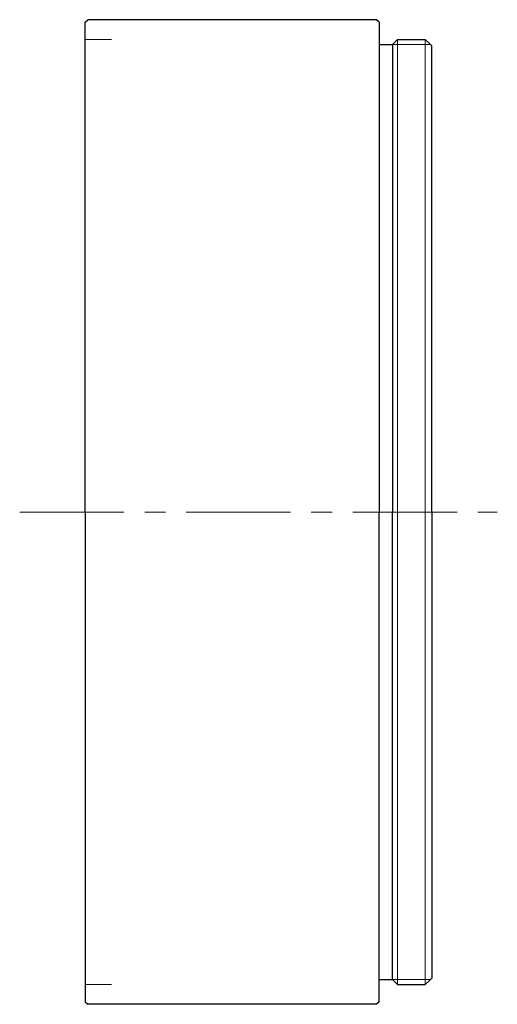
# Model space of a CAD drawing. Header units: millimetres. Extents: x 31.8 to 68.2, y 12.5 to 87.5.
import ezdxf

# ---------------------------------------------------------------- set-up
doc = ezdxf.new("R2010")
doc.units = ezdxf.units.MM
doc.header["$LTSCALE"] = 0.25
doc.linetypes.add('CENTER', pattern=[50.8, 31.75, -6.35, 6.35, -6.35])
doc.layers.add('00_補助線', color=252, linetype='Continuous', lineweight=0, plot=False)
for name, color, linetype, lineweight in [('01_外形線', 7, 'Continuous', 30), ('02_ﾈｼﾞ（断面）・遮光線仕切り', 7, 'Continuous', 20), ('04_中心線', 1, 'CENTER', 20), ('06_面取線', 7, 'Continuous', 9)]:
    doc.layers.add(name, color=color, linetype=linetype, lineweight=lineweight)

msp = doc.modelspace()

# ---------------------------------------------------------------- linework, layer by layer
at = {"layer": '00_補助線'}
for p, q in [((36.8, 86), (38.8, 86)), ((36.8, 14), (38.8, 14))]:
    msp.add_line(p, q, dxfattribs=at)
at = {"layer": '01_外形線'}
for p, q in [((36.8, 87.3), (37, 87.5)), ((36.8, 50), (36.8, 87.3)), ((59, 87.5), (37, 87.5)), ((59.2, 87.3), (59, 87.5)), ((59.2, 87.3), (59.2, 50)), ((59.2, 85.6), (60.2, 85.6)), ((60.6, 86), (60.2, 85.6)), ((60.2, 85.6), (60.2, 50)), ((60.6, 86), (62.7, 86)), ((63.1, 85.6), (62.7, 86)), ((63.2, 85.5), (63.1, 85.6)), ((63.2, 50), (63.2, 85.5)), ((36.8, 50), (36.8, 12.7)), ((59.2, 12.7), (59.2, 50)), ((60.2, 14.4), (60.2, 50)), ((63.2, 50), (63.2, 14.5)), ((59.2, 14.4), (60.2, 14.4)), ((60.6, 14), (60.2, 14.4)), ((63.1, 14.4), (62.7, 14)), ((63.2, 14.5), (63.1, 14.4)), ((60.6, 14), (62.7, 14)), ((36.8, 12.7), (37, 12.5)), ((59, 12.5), (37, 12.5)), ((59.2, 12.7), (59, 12.5))]:
    msp.add_line(p, q, dxfattribs=at)
at = {"layer": '02_ﾈｼﾞ（断面）・遮光線仕切り'}
for p, q in [((60.2, 85.6), (63.1, 85.6)), ((60.2, 14.4), (63.1, 14.4))]:
    msp.add_line(p, q, dxfattribs=at)
at = {"layer": '04_中心線'}
msp.add_line((31.8, 50), (68.2, 50), dxfattribs=at)
at = {"layer": '06_面取線'}
for p, q in [((60.6, 86), (60.6, 50)), ((62.7, 86), (62.7, 50)), ((60.6, 14), (60.6, 50)), ((62.7, 14), (62.7, 50))]:
    msp.add_line(p, q, dxfattribs=at)

doc.saveas('drawing.dxf')
